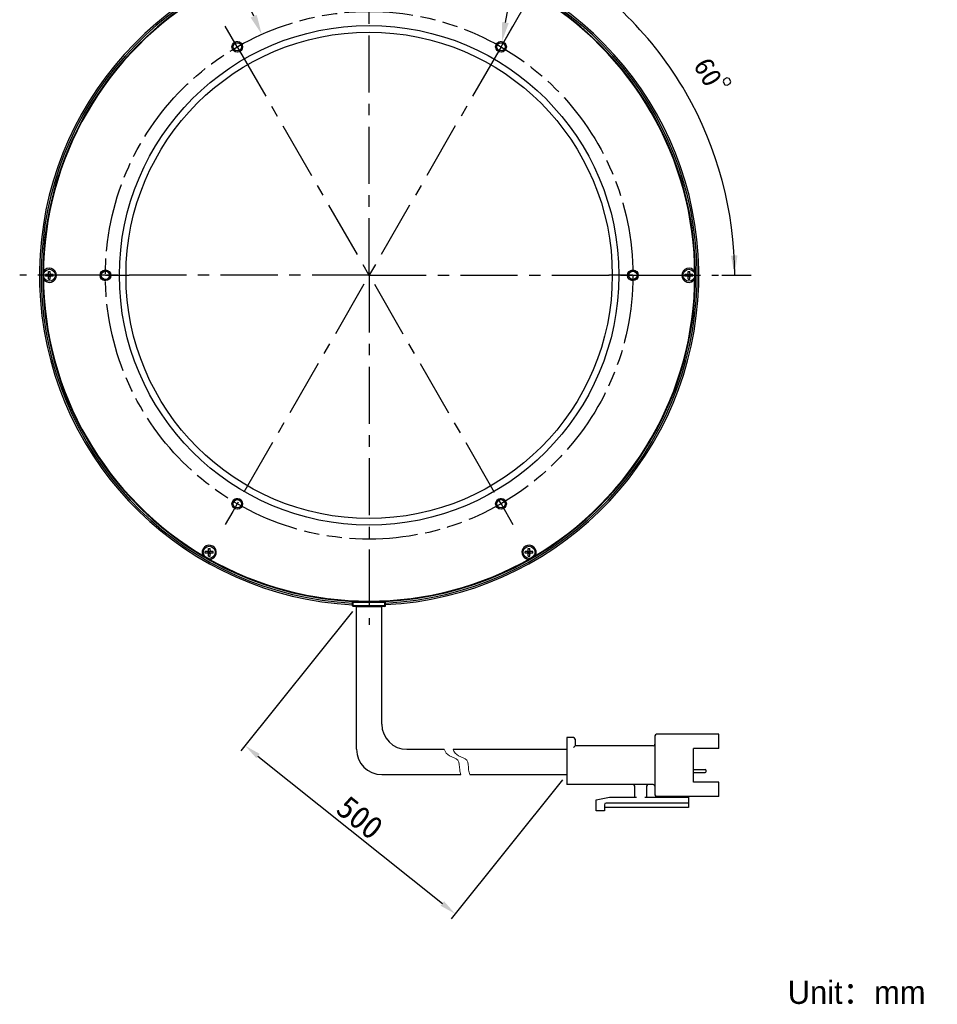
# Model space of a CAD drawing. Header units: millimetres. Extents: x 64 to 203, y 23 to 248.
# Tile 1 of 3: x 64 to 203, y 23 to 172. Entities that reach past the tile are written whole.
import ezdxf
from ezdxf.enums import TextEntityAlignment as Align

# ---------------------------------------------------------------- set-up
doc = ezdxf.new("R2010")
doc.units = ezdxf.units.MM
doc.header["$LTSCALE"] = 23.1
doc.header["$PDMODE"] = 3
doc.header["$PDSIZE"] = 8
doc.linetypes.add('CENTER', pattern=[0.6, 0.375, -0.075, 0.075, -0.075])
doc.linetypes.add('PHANTOM', pattern=[0.8, 0.45, -0.05, 0.1, -0.05, 0.1, -0.05])
doc.layers.get('0').update_dxf_attribs({"linetype": 'CONTINUOUS'})
doc.layers.get('Defpoints').update_dxf_attribs({"linetype": 'CONTINUOUS'})
for name, color, linetype in [('00_COMPONENTS', 7, 'CONTINUOUS'), ('03_ALL_AXES', 7, 'CONTINUOUS'), ('07_ALL_HOLES', 7, 'CONTINUOUS'), ('51__DRAFT_DIMS', 7, 'CONTINUOUS')]:
    doc.layers.add(name, color=color, linetype=linetype)
for name, color, linetype, lineweight in [('标注', 3, 'CONTINUOUS', 25), ('粗实线', 7, 'CONTINUOUS', 30), ('细实线', 7, 'CONTINUOUS', 15)]:
    doc.layers.add(name, color=color, linetype=linetype, lineweight=lineweight)
doc.styles.get("Standard").update_dxf_attribs({"font": 'simfang.ttf'})
doc.dimstyles.new('CST Standard', dxfattribs={"dimtxt": 3.5, "dimasz": 2.5, "dimexe": 1, "dimexo": 1, "dimgap": 0.6, "dimtad": 1, "dimtoh": 1, "dimdsep": 46, "dimtxsty": 'STANDARD', "dimcen": -2.5, "dimdle": 5, "dimadec": 1, "dimazin": 2, "dimtfac": 1, "dimtofl": 0, "dimtmove": 0, "dimatfit": 0, "dimfxl": 1, "dimtolj": 1, "dimarcsym": 0})
doc.dimstyles.new('DIMSTYLE_1', dxfattribs={"dimtxt": 3, "dimasz": 3, "dimexe": 2.5, "dimexo": 0.5, "dimgap": 3, "dimtad": 1, "dimdec": 1, "dimlfac": 2, "dimdsep": 46, "dimtxsty": 'STANDARD', "dimblk": '_FILLED', "dimblk1": '_FILLED', "dimblk2": '_FILLED', "dimcen": 0.09, "dimclrt": 3, "dimadec": 1, "dimazin": 2, "dimtp": 0.5, "dimtm": 0.5, "dimtfac": 1, "dimtdec": -1, "dimtofl": 0, "dimtmove": 0, "dimatfit": 3, "dimldrblk": '_FILLED', "dimfxl": 1, "dimtolj": 1, "dimarcsym": 0})
doc.dimstyles.new('DIMSTYLE_2', dxfattribs={"dimtxt": 3, "dimasz": 3, "dimexe": 2.5, "dimexo": 0.5, "dimgap": 0.75, "dimtad": 1, "dimlfac": 2, "dimdsep": 46, "dimtxsty": 'STANDARD', "dimblk": '_FILLED', "dimblk1": '_FILLED', "dimblk2": '_FILLED', "dimcen": 0.09, "dimclrt": 3, "dimazin": 2, "dimtp": 0.5, "dimtm": 0.5, "dimtfac": 1, "dimtofl": 0, "dimtmove": 0, "dimatfit": 3, "dimldrblk": '_FILLED', "dimfxl": 1, "dimtolj": 1, "dimarcsym": 0})

# ---------------------------------------------------------------- blocks, each defined once
blk = doc.blocks.new('*D1')
at = {"layer": '51__DRAFT_DIMS', "color": 4}
for p, q in [((137.16, 168.26), (145.88, 183.36)), ((170.41, 133.19), (174.85, 133.19))]:
    blk.add_line(p, q, dxfattribs=at)
for start, end in [(30, 60), (0, 30)]:
    blk.add_arc((116.91, 133.19), 55.44, start, end, dxfattribs=at)
for points in [[(147.45, 180.06), (144.63, 181.2), (146.92, 179.2)], [(171.77, 136.17), (172.35, 133.19), (172.77, 136.2)]]:
    blk.add_solid(points, dxfattribs=at)
at = {"layer": '51__DRAFT_DIMS', "color": 3}
blk.add_text('60', height=3, rotation=-60, dxfattribs=at).set_placement((167.02, 163.27), align=Align.CENTER)
blk = doc.blocks.new('_FILLED')
at = {"color": 0, "linetype": 'ByBlock'}
blk.add_solid([(0, 0), (-1, 0.167), (-1, -0.167)], dxfattribs=at)
blk = doc.blocks.new('*D6')
at = {"layer": '51__DRAFT_DIMS', "color": 0, "lineweight": -2}
for p in [(137.58, 171.52), (151.49, 187.02)]:
    blk.add_line(p, (140.41, 187.02), dxfattribs=at)
at = {"layer": '51__DRAFT_DIMS', "color": 0}
for p, q in [((136.82, 167.83), (137, 167.83)), ((136.91, 167.74), (136.91, 167.92))]:
    blk.add_line(p, q, dxfattribs=at)
at = {"layer": 'Defpoints', "color": 0}
for p in [(137.04, 168.57), (136.77, 167.09)]:
    blk.add_point(p, dxfattribs=at)
at = {"layer": '51__DRAFT_DIMS', "color": 0, "linetype": 'ByBlock', "lineweight": -2, "xscale": 3, "yscale": 3, "zscale": 3, "rotation": 259.6445107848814}
blk.add_blockref('_FILLED', (137.04, 168.57), dxfattribs=at)
at = {"layer": '51__DRAFT_DIMS', "color": 3, "insert": (143.19, 190.81), "char_height": 3, "attachment_point": 1}
blk.add_mtext('\\A1;6-M3{}{{\\H0.7x;}{}}', dxfattribs=at)
blk = doc.blocks.new('*D5')
at = {"layer": 'Defpoints', "color": 0}
for p in [(115, 82.99), (146.87, 57.49), (129.97, 36.37)]:
    blk.add_point(p, dxfattribs=at)
at = {"layer": '标注', "color": 0, "linetype": 'Continuous', "lineweight": -2, "ltscale": 3}
for p, q in [((114.37, 82.21), (97.47, 61.08)), ((146.24, 56.71), (129.34, 35.59))]:
    blk.add_line(p, q, dxfattribs=at)
at = {"layer": '标注', "color": 9, "linetype": 'Continuous', "lineweight": -2, "ltscale": 3}
blk.add_line((100.05, 60.3), (128.01, 37.93), dxfattribs=at)
at = {"layer": '标注', "color": 9}
for points in [[(100.31, 60.63), (99.79, 59.98), (98.1, 61.86)], [(127.75, 37.6), (128.28, 38.26), (129.97, 36.37)]]:
    blk.add_solid(points, dxfattribs=at)
at = {"layer": '标注', "color": 7, "insert": (115.51, 50.97), "char_height": 3.5, "attachment_point": 5, "rotation": 321.3402}
blk.add_mtext('\\A1;500', dxfattribs=at)
blk = doc.blocks.new('*D7')
at = {"layer": '51__DRAFT_DIMS', "color": 0, "lineweight": -2}
for p in [(84.23, 183.65), (99.4, 172.46)]:
    blk.add_line(p, (94.42, 183.65), dxfattribs=at)
at = {"layer": '51__DRAFT_DIMS', "color": 0}
for p, q in [((116.82, 133.19), (117, 133.19)), ((116.91, 133.1), (116.91, 133.28))]:
    blk.add_line(p, q, dxfattribs=at)
at = {"layer": 'Defpoints', "color": 0}
for p in [(100.62, 169.72), (133.19, 96.65)]:
    blk.add_point(p, dxfattribs=at)
at = {"layer": '51__DRAFT_DIMS', "color": 0, "linetype": 'ByBlock', "lineweight": -2, "xscale": 3, "yscale": 3, "zscale": 3, "rotation": 294.0224809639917}
blk.add_blockref('_FILLED', (100.62, 169.72), dxfattribs=at)
at = {"layer": '51__DRAFT_DIMS', "color": 3, "insert": (88.95, 186.02), "char_height": 3, "attachment_point": 5}
blk.add_mtext('\\A1;%%c160{}{{\\H0.7x;}{}}', dxfattribs=at)

msp = doc.modelspace()

# ---------------------------------------------------------------- linework, layer by layer
msp.add_line((114.9954, 82.9875), (118.8199, 82.9875))
at = {"layer": '00_COMPONENTS', "color": 7}
for p, q in [((67.8076, 133.0625), (67.8076, 133.3125)), ((68.1326, 133.3125), (67.8076, 133.3125)), ((68.1326, 133.0625), (67.8076, 133.0625)), ((68.2387, 133.0186), (68.5766, 133.3564)), ((68.5766, 133.0186), (68.2387, 133.3564)), ((68.2826, 133.4625), (68.2826, 133.7875)), ((68.2826, 133.7875), (68.5326, 133.7875)), ((68.2826, 133.0625), (68.2826, 133.3125)), ((68.2826, 133.3125), (68.5326, 133.3125)), ((68.5326, 133.1875), (68.2826, 133.1875)), ((68.2826, 133.0625), (68.5326, 133.0625)), ((68.2826, 132.5875), (68.2826, 132.9125)), ((68.4076, 133.0625), (68.4076, 133.3125)), ((68.5326, 133.4625), (68.5326, 133.7875)), ((68.5326, 133.0625), (68.5326, 133.3125)), ((68.5326, 132.5875), (68.5326, 132.9125)), ((69.0076, 133.3125), (68.6826, 133.3125)), ((69.0076, 133.0625), (68.6826, 133.0625)), ((69.0076, 133.0625), (69.0076, 133.3125)), ((165.1326, 133.3125), (164.8076, 133.3125)), ((164.8076, 133.0625), (164.8076, 133.3125)), ((165.1326, 133.0625), (164.8076, 133.0625)), ((165.2387, 133.0186), (165.5766, 133.3564)), ((165.2387, 133.3564), (165.5766, 133.0186)), ((165.2826, 133.7875), (165.5326, 133.7875)), ((165.2826, 133.4625), (165.2826, 133.7875)), ((165.2826, 133.3125), (165.5326, 133.3125)), ((165.2826, 133.0625), (165.2826, 133.3125)), ((165.5326, 133.1875), (165.2826, 133.1875)), ((165.2826, 133.0625), (165.5326, 133.0625)), ((165.2826, 132.5875), (165.2826, 132.9125)), ((165.4076, 133.0625), (165.4076, 133.3125)), ((165.5326, 133.4625), (165.5326, 133.7875)), ((165.5326, 133.0625), (165.5326, 133.3125)), ((165.5326, 132.5875), (165.5326, 132.9125)), ((166.0076, 133.3125), (165.6826, 133.3125)), ((166.0076, 133.0625), (165.6826, 133.0625)), ((166.0076, 133.0625), (166.0076, 133.3125)), ((68.2826, 132.5875), (68.5326, 132.5875)), ((165.2826, 132.5875), (165.5326, 132.5875)), ((92.3826, 91.3103), (92.0576, 91.3103)), ((92.0576, 91.0603), (92.0576, 91.3103)), ((92.8266, 91.0163), (92.4887, 91.3542)), ((92.4887, 91.0163), (92.8266, 91.3542)), ((92.5326, 91.7853), (92.7826, 91.7853)), ((92.5326, 91.4603), (92.5326, 91.7853)), ((92.5326, 91.3103), (92.7826, 91.3103)), ((92.5326, 91.0603), (92.5326, 91.3103)), ((92.7826, 91.1853), (92.5326, 91.1853)), ((92.6576, 91.0603), (92.6576, 91.3103)), ((92.7826, 91.4603), (92.7826, 91.7853)), ((92.7826, 91.0603), (92.7826, 91.3103)), ((93.2576, 91.3103), (92.9326, 91.3103)), ((93.2576, 91.0603), (93.2576, 91.3103)), ((140.8826, 91.3103), (140.5576, 91.3103)), ((140.5576, 91.0603), (140.5576, 91.3103)), ((140.9887, 91.3542), (141.3266, 91.0163)), ((140.9887, 91.0163), (141.3266, 91.3542)), ((141.0326, 91.7853), (141.2826, 91.7853)), ((141.0326, 91.4603), (141.0326, 91.7853)), ((141.0326, 91.3103), (141.2826, 91.3103)), ((141.0326, 91.0603), (141.0326, 91.3103)), ((141.2826, 91.1853), (141.0326, 91.1853)), ((141.1576, 91.0603), (141.1576, 91.3103)), ((141.2826, 91.4603), (141.2826, 91.7853)), ((141.2826, 91.0603), (141.2826, 91.3103)), ((141.7576, 91.3103), (141.4326, 91.3103)), ((141.7576, 91.0603), (141.7576, 91.3103)), ((92.3826, 91.0603), (92.0576, 91.0603)), ((92.5326, 91.0603), (92.7826, 91.0603)), ((92.5326, 90.5853), (92.5326, 90.9103)), ((92.5326, 90.5853), (92.7826, 90.5853)), ((92.7826, 90.5853), (92.7826, 90.9103)), ((93.2576, 91.0603), (92.9326, 91.0603)), ((140.8826, 91.0603), (140.5576, 91.0603)), ((141.0326, 91.0603), (141.2826, 91.0603)), ((141.0326, 90.5853), (141.0326, 90.9103)), ((141.0326, 90.5853), (141.2826, 90.5853)), ((141.2826, 90.5853), (141.2826, 90.9103)), ((141.7576, 91.0603), (141.4326, 91.0603)), ((114.4076, 83.0875), (114.4076, 83.8579)), ((119.3076, 83.7375), (114.5076, 83.7375)), ((119.4076, 83.0875), (119.4076, 83.8579)), ((119.3076, 82.9875), (114.5076, 82.9875))]:
    msp.add_line(p, q, dxfattribs=at)
at = {"layer": '00_COMPONENTS', "color": 4}
for p, q in [((114.5076, 82.9875), (114.5076, 83.8515)), ((114.5076, 83.6375), (119.4076, 83.6375)), ((119.3076, 82.9875), (119.3076, 83.8515)), ((119.4076, 83.0875), (114.4076, 83.0875))]:
    msp.add_line(p, q, dxfattribs=at)
at = {"layer": '00_COMPONENTS', "color": 7}
for centre, radius in [((116.9076, 133.1875), 37.875), ((116.9076, 133.1875), 36.875), ((96.9076, 167.8285), 0.8125), ((96.9076, 167.8285), 0.625), ((136.9076, 167.8285), 0.8125), ((136.9076, 167.8285), 0.625), ((68.4076, 133.1875), 0.9125), ((76.9076, 133.1875), 0.8125), ((76.9076, 133.1875), 0.625), ((156.9076, 133.1875), 0.8125), ((156.9076, 133.1875), 0.625), ((165.4076, 133.1875), 0.9125), ((96.9076, 98.5465), 0.8125), ((96.9076, 98.5465), 0.625), ((136.9076, 98.5465), 0.8125), ((136.9076, 98.5465), 0.625), ((92.6576, 91.1853), 0.9125), ((141.1576, 91.1853), 0.9125)]:
    msp.add_circle(centre, radius, dxfattribs=at)
for centre, radius, start, end in [((116.9084, 133.1863), 50.0005, 101.654486, 267.133098), ((116.9068, 133.188), 50.0006, 272.866906, 78.345025), ((116.9084, 133.1863), 49.7497, 101.713878, 267.11873), ((116.9076, 133.1875), 49.5, 101.773331, 267.105042), ((116.9068, 133.188), 49.7503, 272.881338, 78.285628), ((116.9076, 133.1875), 49.5, 272.894958, 78.226669), ((116.9076, 133.1875), 49.4, 120.150159, 179.858439), ((116.9076, 133.1875), 49.4, 0.141561, 59.849842), ((116.9076, 133.1875), 49.4, 180.141561, 239.849842), ((68.4076, 133.1875), 1.075, 213.499073, 146.500927), ((68.1326, 133.4625), 0.15, 270, 360), ((68.1326, 132.9125), 0.15, 0, 90), ((68.6826, 133.4625), 0.15, 180, 270), ((68.6826, 132.9125), 0.15, 90, 180), ((116.9076, 133.1875), 49.4, 300.150158, 359.858439), ((165.4076, 133.1875), 1.075, 33.499073, 326.500927), ((165.1326, 133.4625), 0.15, 270, 360), ((165.1326, 132.9125), 0.15, 0, 90), ((165.6826, 133.4625), 0.15, 180, 270), ((165.6826, 132.9125), 0.15, 90, 180), ((92.6576, 91.1853), 1.075, 273.499073, 206.500927), ((92.3826, 91.4603), 0.15, 270, 360), ((92.9326, 91.4603), 0.15, 180, 270), ((141.1576, 91.1853), 1.075, 333.499073, 266.500927), ((140.8826, 91.4603), 0.15, 270, 360), ((141.4326, 91.4603), 0.15, 180, 270), ((116.9076, 133.1875), 49.4, 240.136501, 299.863499), ((92.3826, 90.9103), 0.15, 0, 90), ((92.9326, 90.9103), 0.15, 90, 180), ((140.8826, 90.9103), 0.15, 0, 90), ((141.4326, 90.9103), 0.15, 90, 180), ((114.5076, 83.6375), 0.1, 90, 172.5), ((119.3076, 83.6375), 0.1, 82.671355, 90), ((114.5076, 83.0875), 0.1, 180, 270), ((119.3076, 83.0875), 0.1, 270, 360)]:
    msp.add_arc(centre, radius, start, end, dxfattribs=at)
at = {"layer": '00_COMPONENTS', "color": 4}
for centre in [(96.9076, 167.8285), (136.9076, 167.8285), (76.9076, 133.1875), (156.9076, 133.1875), (96.9076, 98.5465), (136.9076, 98.5465)]:
    msp.add_arc(centre, 0.75, 255, 195, dxfattribs=at)
at = {"layer": '03_ALL_AXES', "color": 1, "linetype": 'CENTER'}
for q in [(116.9076, 186.1875), (63.9076, 133.1875), (116.9076, 80.1875), (169.9076, 133.1875)]:
    msp.add_line((116.9076, 133.1875), q, dxfattribs=at)
at = {"layer": '07_ALL_HOLES', "color": 1, "linetype": 'CENTER'}
for p, q in [((96.9076, 167.8285), (95.0951, 170.9679)), ((136.9076, 167.8285), (138.7201, 170.9679)), ((136.9076, 167.8285), (96.2279, 97.3692)), ((96.9076, 167.8285), (136.6163, 99.0511)), ((76.9076, 133.1875), (73.2826, 133.1875)), ((76.9076, 133.1875), (80.5326, 133.1875)), ((156.9076, 133.1875), (153.2826, 133.1875)), ((156.9076, 133.1875), (160.5326, 133.1875)), ((136.9076, 98.5465), (136.6163, 99.0511)), ((136.9076, 98.5465), (138.7201, 95.4071)), ((96.2279, 97.3692), (95.0951, 95.4071))]:
    msp.add_line(p, q, dxfattribs=at)
at = {"layer": '07_ALL_HOLES', "color": 1, "linetype": 'PHANTOM'}
msp.add_circle((116.9076, 133.1875), 40, dxfattribs=at)
at = {"layer": '51__DRAFT_DIMS', "color": 3}
msp.add_lwpolyline([(171.1498, 163.115), (170.7168, 162.865), (170.6252, 162.5235), (170.8752, 162.0905), (171.2168, 161.9989), (171.6498, 162.2489), (171.7413, 162.5904), (171.4913, 163.0235), (171.1498, 163.115)], dxfattribs=at)
at = {"layer": '粗实线', "ltscale": 3}
for p, q in [((114.9954, 61.3157), (114.9954, 82.9875)), ((118.8199, 65.1401), (118.8199, 82.9875)), ((122.6443, 61.3157), (128.2789, 61.3157)), ((129.6323, 61.3157), (146.8658, 61.3157)), ((118.8199, 57.4912), (130.8082, 57.4912)), ((132.1616, 57.4912), (146.8658, 57.4912))]:
    msp.add_line(p, q, dxfattribs=at)
at = {"layer": '粗实线'}
for p, q in [((146.8658, 63.1004), (146.8658, 55.9614)), ((147.8856, 63.1004), (146.8658, 63.1004)), ((148.1406, 62.8454), (148.1406, 61.8256)), ((160.2513, 63.3554), (160.2513, 54.4317)), ((169.9399, 63.6103), (160.5063, 63.6103)), ((169.9399, 61.4431), (169.9399, 63.6103)), ((159.9964, 61.8256), (148.1406, 61.8256)), ((169.9399, 61.4431), (166.1155, 61.4431)), ((166.1155, 56.3439), (166.1155, 61.4431)), ((166.1155, 58.2569), (167.8747, 58.2569)), ((166.1155, 57.8099), (167.8747, 57.8099)), ((168.0022, 57.9374), (168.0022, 58.1294)), ((159.9964, 55.9614), (146.8658, 55.9614)), ((157.1918, 54.0492), (157.1918, 55.7065)), ((158.9765, 55.7065), (158.9765, 54.0492)), ((169.9399, 56.3439), (166.1155, 56.3439)), ((169.9399, 54.1767), (169.9399, 56.3439)), ((151.3276, 53.6668), (153.3673, 54.0492)), ((153.3673, 54.0492), (157.4467, 54.0492)), ((158.7216, 54.0492), (165.3506, 54.0492)), ((169.9399, 54.1767), (160.5063, 54.1767)), ((163.8208, 54.0492), (163.8208, 54.1767)), ((165.3506, 54.1767), (165.3506, 52.5194)), ((151.3276, 52.0095), (151.3276, 53.6668)), ((152.6024, 52.9019), (152.6024, 52.0095)), ((165.3506, 52.5194), (152.6024, 52.5194)), ((165.3506, 53.1568), (152.8574, 53.1568)), ((152.6024, 52.0095), (151.3276, 52.0095))]:
    msp.add_line(p, q, dxfattribs=at)
at = {"layer": '粗实线', "ltscale": 3}
for centre in [(122.6443, 65.1401), (118.8199, 61.3157)]:
    msp.add_arc(centre, 3.8244, 180, 270, dxfattribs=at)
at = {"layer": '粗实线'}
for centre, radius, start, end in [((147.8856, 62.8454), 0.255, 0, 90), ((160.5063, 63.3554), 0.255, 90, 180), ((159.9964, 62.0805), 0.255, 270, 0), ((167.8747, 58.1294), 0.1275, 0, 90), ((167.8747, 57.9374), 0.1275, 270, 0), ((156.9368, 55.7065), 0.255, 0, 90), ((159.2315, 55.7065), 0.255, 90, 180), ((159.9964, 55.7065), 0.255, 0, 90), ((160.5063, 54.4317), 0.255, 180, 270), ((152.8574, 52.9019), 0.255, 90, 180)]:
    msp.add_arc(centre, radius, start, end, dxfattribs=at)
msp.add_open_spline([(148.1406, 61.8256), (148.1372, 61.8222), (148.1253, 61.8103), (148.1014, 61.7864), (148.0669, 61.7519), (148.0256, 61.7106), (147.9803, 61.6653), (147.9332, 61.6182), (147.9015, 61.5864), (147.8856, 61.5706)], degree=3, knots=[0, 0, 0, 0, 132.44496021, 469.29186831, 937.59263349, 1489.92739949, 2093.19286428, 2719.61557646, 3341.62114333, 3341.62114333, 3341.62114333, 3341.62114333], dxfattribs=at)
at = {"layer": '细实线', "ltscale": 3}
for points, knots in [([(128.2789, 61.3157), (128.4324, 60.892), (128.9505, 60.2136), (130.6828, 59.8707), (130.5575, 58.4534), (130.7316, 57.7202), (130.8082, 57.4912)], [0, 0, 0, 0, 610.83119015, 1204.5829362, 1830.46368675, 2133.90260583, 2133.90260583, 2133.90260583, 2133.90260583]), ([(129.6323, 61.3157), (129.7857, 60.892), (130.3039, 60.2136), (132.0361, 59.8707), (131.9109, 58.4534), (132.085, 57.7202), (132.1616, 57.4912)], [0, 0, 0, 0, 609.2601643, 1201.48481194, 1825.75582997, 2128.41432004, 2128.41432004, 2128.41432004, 2128.41432004])]:
    msp.add_open_spline(points, degree=3, knots=knots, dxfattribs=at)

# ---------------------------------------------------------------- texts
at = {"insert": (180.3987, 26.2172), "char_height": 3.5, "width": 135.388404, "attachment_point": 1}
msp.add_mtext('{\\fFZLanTingHei-R-GBK|b0|i0|c134|p2;Unit：mm}', dxfattribs=at)

# ---------------------------------------------------------------- dimensions: what is measured, and where the dimension line sits
at = {"layer": '51__DRAFT_DIMS', "color": 4}
for p1, p2, text, picture, middle in [((136.7728, 167.0907), (137.0425, 168.5663), '6-M3{}{{\\H0.7x;}{}}', '*D6', (147.3396, 187.0226)), ((133.1914, 96.6521), (100.6238, 169.7229), '%%c160{}{{\\H0.7x;}{}}', '*D7', (88.9498, 183.6507))]:
    dim = msp.add_diameter_dim_2p(p1=p1, p2=p2, text=text, dimstyle='DIMSTYLE_2', override={"dimgap": 0.75, "dimtoh": 1, "dimlfac": 2, "dimtxsty": 'STANDARD', "dimtix": 0, "dimtofl": 0, "dimtmove": 0, "dimatfit": 3}, dxfattribs=at)
    dim.commit()
    dim.dimension.update_dxf_attribs({"geometry": picture, "text_midpoint": middle, "dimtype": 163})
dim = msp.add_angular_dim_2l(base=(164.919, 160.9069), line1=((169.3532, 133.1875), (169.9076, 133.1875)), line2=((136.6304, 167.3484), (136.9076, 167.8285)), dimstyle='DIMSTYLE_1', dxfattribs=at)
dim.commit()
dim.dimension.update_dxf_attribs({"geometry": '*D1', "text_midpoint": (164.45, 161.7039), "dimtype": 162})
at = {"layer": '标注', "color": 9, "ltscale": 3}
dim = msp.add_linear_dim(base=(129.9672, 36.3679), p1=(114.9954, 82.9875), p2=(146.8658, 57.4912), angle=321.340192, text='500', dimstyle='CST Standard', override={"dimlfac": 2, "dimsah": 1, "dimclrd": 9, "dimclrt": 7, "dimtzin": 0}, dxfattribs=at)
dim.commit()
dim.dimension.update_dxf_attribs({"geometry": '*D5', "text_midpoint": (115.5125, 50.9667)})

doc.saveas('drawing.dxf')
